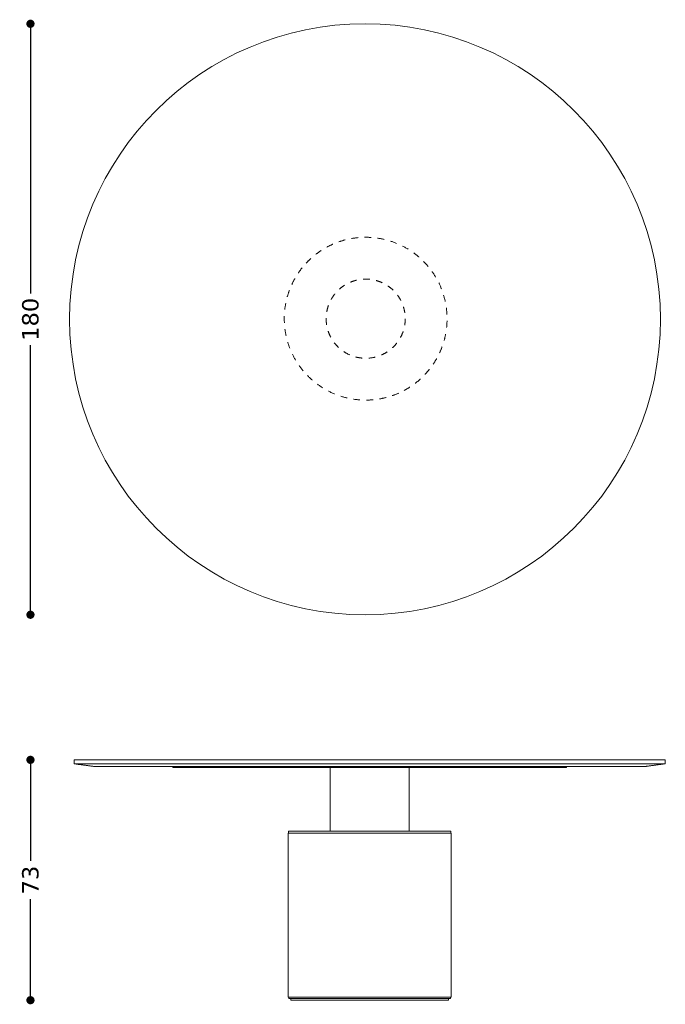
# Model space of a CAD drawing. Header units: centimetres. Extents: x 19 to 965, y 41 to 341.
# Tile 1 of 3: x 19 to 216, y 41 to 341. Entities that reach past the tile are written whole.
import ezdxf

# ---------------------------------------------------------------- set-up
doc = ezdxf.new("R2010")
doc.units = ezdxf.units.CM
doc.header["$MEASUREMENT"] = 0
doc.linetypes.add('Nascosto', pattern=[4, 2, -2])
doc.layers.add('Make2D$Nascosto$Curve', color=7, linetype='Nascosto', true_color=0x8c8c8c)
doc.layers.add('Make2D$Visibile$Curve', color=7, linetype='Continuous', true_color=0x000000)
doc.layers.add('Make2D$Visibile$CurveSilhouetteScena', color=7, linetype='Continuous', lineweight=50, true_color=0x000000)
doc.styles.get("Standard").update_dxf_attribs({"font": 'verdana.ttf'})
doc.dimstyles.new('MDF', dxfattribs={"dimtxt": 5, "dimasz": 2.5, "dimexe": 0.18, "dimexo": 0.0625, "dimgap": 2, "dimtad": 0, "dimdec": 0, "dimrnd": 1, "dimzin": 0, "dimdsep": 46, "dimtxsty": 'Standard', "dimblk": 'DOT', "dimcen": 0.09, "dimse1": 1, "dimse2": 1, "dimclrd": 1, "dimclrt": 1, "dimadec": 0, "dimazin": 0, "dimtfac": 1, "dimtdec": 0, "dimtofl": 0, "dimtmove": 0, "dimatfit": 3, "dimldrblk": 'DOTBLANK', "dimfxl": 1, "dimtolj": 1, "dimtzin": 0, "dimarcsym": 0})

# ---------------------------------------------------------------- blocks, each defined once
blk = doc.blocks.new('_Dot')
at = {"color": 0, "linetype": 'ByBlock', "lineweight": -2}
blk.add_line((-0.5, 0), (-1, 0), dxfattribs=at)
at = {"color": 0, "linetype": 'ByBlock', "const_width": 0.5}
blk.add_lwpolyline([(-0.25, 0, 1), (0.25, 0, 1)], format="xyb", close=True, dxfattribs=at)
blk = doc.blocks.new('*D36')
at = {"color": 1, "linetype": 'ByBlock', "lineweight": -2, "transparency": 16777216}
for p, q in [((22.65, 113.35), (22.65, 85.1)), ((22.65, 45.15), (22.65, 73.39))]:
    blk.add_line(p, q, dxfattribs=at)
at = {"layer": 'Defpoints', "color": 0, "linetype": 'ByBlock', "lineweight": -2, "transparency": 16777216}
for p in [(36.01, 115.85), (22.65, 42.65), (102.01, 42.65)]:
    blk.add_point(p, dxfattribs=at)
at = {"color": 1, "linetype": 'ByBlock', "lineweight": -2, "transparency": 16777216, "xscale": 2.5, "yscale": 2.5, "zscale": 2.5}
for p, rotation in [((22.65, 115.85), 90), ((22.65, 42.65), 270)]:
    blk.add_blockref('_Dot', p, dxfattribs=dict(at, rotation=rotation))
at = {"color": 1, "linetype": 'ByBlock', "lineweight": 9, "transparency": 16777216, "insert": (22.65, 79.25), "char_height": 5, "attachment_point": 5, "rotation": 90}
blk.add_mtext('\\A1;73', dxfattribs=at)
blk = doc.blocks.new('_DotBlank')
at = {"color": 0, "linetype": 'ByBlock', "lineweight": -2}
blk.add_line((-0.5, 0), (-1, 0), dxfattribs=at)
blk.add_circle((0, 0), 0.5, dxfattribs=at)
blk = doc.blocks.new('*D29')
at = {"color": 1, "linetype": 'ByBlock', "lineweight": -2, "transparency": 16777216}
for p, q in [((22.65, 337.55), (22.65, 257.92)), ((22.65, 162.55), (22.65, 242.19))]:
    blk.add_line(p, q, dxfattribs=at)
at = {"layer": 'Defpoints', "color": 0, "linetype": 'ByBlock', "lineweight": -2, "transparency": 16777216}
for p in [(125.18, 340.05), (22.65, 160.05), (125.18, 160.05)]:
    blk.add_point(p, dxfattribs=at)
at = {"color": 1, "linetype": 'ByBlock', "lineweight": -2, "transparency": 16777216, "xscale": 2.5, "yscale": 2.5, "zscale": 2.5}
for p, rotation in [((22.65, 340.05), 90), ((22.65, 160.05), 270)]:
    blk.add_blockref('_Dot', p, dxfattribs=dict(at, rotation=rotation))
at = {"color": 1, "linetype": 'ByBlock', "lineweight": 9, "transparency": 16777216, "insert": (22.65, 250.05), "char_height": 5, "attachment_point": 5, "rotation": 90}
blk.add_mtext('\\A1;180', dxfattribs=at)

msp = doc.modelspace()

# ---------------------------------------------------------------- linework, layer by layer
at = {"linetype": 'ByBlock', "lineweight": 9}
msp.add_circle((124.58, 250.05), 90, dxfattribs=at)
at = {"layer": 'Make2D$Nascosto$Curve', "color": 0, "linetype": 'Nascosto', "lineweight": 9}
for points, weights, knots in [([(106.65, 267.14), (72.82, 230.87), (109.1, 197.04), (142.93, 233.31), (176.75, 269.59), (140.48, 303.42), (106.65, 267.14)], [1, 0.333333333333, 0.333333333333, 1, 0.333333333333, 0.333333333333, 1], [-0.5, -0.5, -0.5, -0.5, 0, 0, 0, 0.5, 0.5, 0.5, 0.5]), ([(136.84, 250.23), (136.84, 252.01), (136.45, 253.89), (135.53, 255.7), (127.32, 271.81), (112.74, 264.24), (112.74, 250.23), (112.74, 226.13), (136.84, 226.13), (136.84, 250.23)], [1, 0.870933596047, 0.766854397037, 0.687762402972, 0.358320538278, 0.462399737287, 1, 0.333333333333, 0.333333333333, 1], [0, 0, 0, 0, 0.0968, 0.0968, 0.0968, 0.5, 0.5, 0.5, 1, 1, 1, 1])]:
    msp.add_rational_spline(points, weights, degree=3, knots=knots, dxfattribs=at)
at = {"layer": 'Make2D$Nascosto$Curve', "color": 0, "linetype": 'ByBlock', "lineweight": 9}
for points, weights in [([(126.33, 113.55), (126.33, 113.55), (126.32, 113.55), (126.31, 113.55)], [0.712747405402, 0.717509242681, 0.722351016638, 0.727272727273]), ([(126.31, 113.55), (126.32, 113.55), (126.33, 113.55), (126.33, 113.55)], [0.727272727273, 0.722351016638, 0.717509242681, 0.712747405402]), ([(126.41, 113.85), (137.93, 113.85), (150.08, 113.85), (161.01, 113.85)], [0.993377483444, 0.834319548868, 0.713720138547, 0.63157925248]), ([(138.06, 113.55), (138.06, 113.55), (134.22, 113.55), (126.41, 113.55)], [1, 0.672200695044, 0.505579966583, 0.500137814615]), ([(137.46, 113.55), (137.46, 113.55), (133.82, 113.55), (126.41, 113.55)], [1, 0.672490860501, 0.505875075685, 0.500152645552]), ([(126.41, 113.55), (126.65, 113.55), (126.81, 113.55), (126.81, 113.55)], [0.666666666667, 0.555555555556, 0.5, 0.5]), ([(126.41, 113.55), (127.54, 113.55), (128.51, 113.55), (128.51, 113.55)], [0.862068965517, 0.620689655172, 0.5, 0.5]), ([(126.41, 113.55), (126.46, 113.55), (126.48, 113.55), (126.48, 113.55)], [0.568243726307, 0.613351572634, 0.680821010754, 0.770652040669]), ([(126.48, 113.55), (126.48, 113.55), (126.46, 113.55), (126.41, 113.55)], [0.577769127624, 0.538480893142, 0.51407869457, 0.504562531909]), ([(126.41, 113.55), (133.82, 113.55), (137.46, 113.55), (137.46, 113.55)], [0.500152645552, 0.505875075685, 0.672490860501, 1]), ([(126.81, 113.55), (126.81, 113.55), (126.68, 113.55), (126.48, 113.55)], [0.5, 0.5, 0.542917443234, 0.628752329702]), ([(126.48, 113.55), (126.68, 113.55), (126.81, 113.55), (126.81, 113.55)], [0.628752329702, 0.542917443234, 0.5, 0.5]), ([(161.01, 113.55), (161.21, 113.55), (161.41, 113.55), (161.41, 113.55)], [1, 0.666666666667, 0.5, 0.5]), ([(161.41, 113.85), (176.51, 113.85), (186.01, 113.85), (186.01, 113.85)], [0.62893081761, 0.542976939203, 0.5, 0.5]), ([(146.86, 93.55), (146.86, 93.55), (145.01, 93.55), (141.26, 93.55)], [0.594514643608, 0.536556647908, 0.50525427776, 0.500607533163]), ([(104.7, 43.15), (104.72, 43.15), (104.73, 43.15), (104.75, 43.15)], [0.971510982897, 0.97130553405, 0.971119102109, 0.970951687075]), ([(112.88, 42.65), (114.14, 42.65), (115.48, 42.65), (116.88, 42.65)], [0.987877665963, 0.979509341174, 0.974053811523, 0.971511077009]), ([(127, 43.15), (126.97, 43.15), (126.94, 43.15), (126.9, 43.15)], [1, 0.999746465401, 0.999494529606, 0.999244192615])]:
    msp.add_rational_spline(points, weights, degree=3, dxfattribs=at)
for points in [[(105.21, 93.5), (105.19, 93.52), (105.16, 93.55)], [(146.86, 93.55), (146.84, 93.52), (146.81, 93.5)], [(105.16, 43.55), (105.19, 43.57), (105.21, 43.6)], [(146.81, 43.6), (146.84, 43.57), (146.86, 43.55)]]:
    msp.add_open_spline(points, degree=2, dxfattribs=at)
at = {"layer": 'Make2D$Visibile$Curve', "color": 0, "linetype": 'ByBlock', "lineweight": 9}
for points, weights, knots in [([(216.01, 115.85), (216.01, 115.85), (171.01, 115.85), (126.01, 115.85), (81.01, 115.85), (36.01, 115.85), (36.01, 115.85)], [0.5, 0.5, 0.666666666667, 1, 0.666666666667, 0.5, 0.5], [-0.25, -0.25, -0.25, -0.25, 0, 0, 0, 0.25, 0.25, 0.25, 0.25]), ([(36.01, 115.85), (36.01, 115.85), (81.01, 115.85), (126.01, 115.85), (171.01, 115.85), (216.01, 115.85), (216.01, 115.85)], [0.5, 0.5, 0.666666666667, 1, 0.666666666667, 0.5, 0.5], [-0.25, -0.25, -0.25, -0.25, 0, 0, 0, 0.25, 0.25, 0.25, 0.25]), ([(186.01, 113.85), (168.54, 113.85), (146.65, 113.85), (126.01, 113.85), (105.37, 113.85), (83.48, 113.85), (66.01, 113.85)], [0.583333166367, 0.663860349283, 0.802749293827, 1, 0.80274946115, 0.663860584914, 0.583333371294], [-0.147938, -0.147938, -0.147938, -0.147938, 0, 0, 0, 0.1479379, 0.1479379, 0.1479379, 0.1479379]), ([(150.81, 93.5), (150.81, 93.5), (148.07, 93.5), (144.15, 93.5), (128.64, 93.5), (101.21, 93.5), (101.21, 93.5)], [0.594514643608, 0.676429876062, 0.811591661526, 1, 0.521741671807, 0.386579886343, 0.594514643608], [0.8586937, 0.8586937, 0.8586937, 0.8586937, 1, 1, 1, 1.3586937, 1.3586937, 1.3586937, 1.3586937]), ([(150.71, 93.55), (150.31, 93.55), (147.71, 93.55), (144.11, 93.55), (129.39, 93.55), (103.17, 93.55), (101.31, 93.55)], [0.611909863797, 0.695001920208, 0.824365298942, 1, 0.53416668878, 0.393834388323, 0.57900309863], [-0.131726, -0.131726, -0.131726, -0.131726, 0, 0, 0, 0.349375, 0.349375, 0.349375, 0.349375]), ([(102.01, 43.15), (104.98, 43.15), (115.65, 43.15), (126.01, 43.15), (136.37, 43.15), (147.04, 43.15), (150.01, 43.15)], [0.506172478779, 0.539093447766, 0.703702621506, 1, 0.703703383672, 0.539094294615, 0.506172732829], [-0.222223, -0.222223, -0.222223, -0.222223, 0, 0, 0, 0.2222225, 0.2222225, 0.2222225, 0.2222225])]:
    msp.add_rational_spline(points, weights, degree=3, knots=knots, dxfattribs=at)
for points, weights in [([(126.01, 114.65), (81.01, 114.65), (36.01, 114.65), (36.01, 114.65)], [1, 0.666666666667, 0.5, 0.5]), ([(216.01, 114.65), (216.01, 114.65), (171.01, 114.65), (126.01, 114.65)], [0.5, 0.5, 0.666666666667, 1]), ([(66.01, 113.85), (50.85, 113.85), (42.01, 113.85), (42.01, 113.85)], [0.583333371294, 0.527777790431, 0.5, 0.5]), ([(66.01, 113.55), (66.01, 113.55), (75.48, 113.55), (90.54, 113.55)], [0.5, 0.5, 0.542817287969, 0.628451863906]), ([(91.48, 113.55), (91.17, 113.55), (90.85, 113.55), (90.54, 113.55)], [0.634734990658, 0.63261561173, 0.630521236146, 0.628451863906]), ([(91.48, 113.55), (98.56, 113.55), (106.23, 113.55), (113.96, 113.55)], [0.634734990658, 0.686071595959, 0.752078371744, 0.83275531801]), ([(113.96, 113.55), (118.05, 113.55), (122.09, 113.55), (126.01, 113.55)], [0.83275531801, 0.882847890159, 0.938596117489, 1]), ([(126.01, 113.55), (129.94, 113.55), (133.97, 113.55), (138.06, 113.55)], [1, 0.938595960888, 0.882847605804, 0.83275493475]), ([(138.06, 113.55), (145.79, 113.55), (153.47, 113.55), (160.54, 113.55)], [0.83275493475, 0.752078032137, 0.686071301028, 0.634734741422]), ([(161.48, 113.55), (161.17, 113.55), (160.86, 113.55), (160.54, 113.55)], [0.628453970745, 0.630522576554, 0.63261616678, 0.634734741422]), ([(186.01, 113.55), (186.01, 113.55), (176.55, 113.55), (161.48, 113.55)], [0.5, 0.5, 0.542817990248, 0.628453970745]), ([(210.01, 113.85), (210.01, 113.85), (201.17, 113.85), (186.01, 113.85)], [0.5, 0.5, 0.527777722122, 0.583333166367]), ([(101.31, 93.55), (101.28, 93.55), (101.26, 93.55), (101.26, 93.55)], [0.57900309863, 0.583942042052, 0.589112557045, 0.594514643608]), ([(113.96, 94.15), (105.07, 94.15), (101.31, 94.15), (101.31, 94.15)], [0.533923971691, 0.598133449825, 0.753492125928, 1]), ([(138.06, 94.15), (130.4, 94.15), (121.62, 94.15), (113.96, 94.15)], [0.533924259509, 0.488692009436, 0.488691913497, 0.533923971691]), ([(150.71, 94.15), (150.71, 94.15), (146.95, 94.15), (138.06, 94.15)], [1, 0.753492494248, 0.598133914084, 0.533924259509]), ([(150.76, 93.55), (150.76, 93.55), (150.74, 93.55), (150.71, 93.55)], [0.594514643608, 0.600068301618, 0.605866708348, 0.611909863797]), ([(144.15, 43.6), (128.64, 43.6), (101.21, 43.6), (101.21, 43.6)], [1, 0.521741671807, 0.386579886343, 0.594514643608]), ([(101.26, 43.55), (101.26, 43.55), (101.31, 43.55), (101.41, 43.55)], [0.594514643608, 0.585237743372, 0.576643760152, 0.568732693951]), ([(101.41, 43.55), (104.52, 43.55), (129.91, 43.55), (144.11, 43.55)], [0.568732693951, 0.399323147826, 0.543078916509, 1]), ([(101.41, 43.15), (101.41, 43.15), (101.61, 43.15), (102.01, 43.15)], [0.5, 0.5, 0.502057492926, 0.506172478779]), ([(102.01, 42.65), (102.01, 42.65), (102.08, 42.65), (102.22, 42.65)], [0.981240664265, 0.986001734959, 0.992254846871, 1]), ([(104.75, 42.65), (104.73, 42.65), (104.72, 42.65), (104.7, 42.65)], [0.970951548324, 0.971118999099, 0.97130547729, 0.971510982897]), ([(116.88, 42.65), (111.6, 42.65), (107.39, 42.65), (104.75, 42.65)], [1, 0.959795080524, 0.959795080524, 1]), ([(125.02, 42.65), (122.55, 42.65), (120.13, 42.65), (117.83, 42.65)], [0.986608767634, 0.971912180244, 0.966879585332, 0.971510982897]), ([(140.66, 42.65), (136.15, 42.65), (130.71, 42.65), (125.02, 42.65)], [1, 0.959795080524, 0.959795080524, 1]), ([(144.17, 42.65), (143.19, 42.65), (142.01, 42.65), (140.66, 42.65)], [0.98723975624, 0.976089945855, 0.970300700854, 0.969872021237]), ([(150.61, 43.55), (149.97, 43.55), (147.47, 43.55), (144.11, 43.55)], [0.625970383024, 0.709302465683, 0.833979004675, 1]), ([(150.81, 43.6), (150.81, 43.6), (148.07, 43.6), (144.15, 43.6)], [0.594514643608, 0.676429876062, 0.811591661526, 1]), ([(150.01, 42.65), (150.01, 42.65), (148.73, 42.65), (146.28, 42.65)], [0.981240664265, 0.961287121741, 0.967540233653, 1]), ([(150.01, 43.15), (150.41, 43.15), (150.61, 43.15), (150.61, 43.15)], [0.506172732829, 0.50205757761, 0.5, 0.5]), ([(150.76, 43.55), (150.76, 43.55), (150.71, 43.55), (150.61, 43.55)], [0.594514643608, 0.60424810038, 0.614733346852, 0.625970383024])]:
    msp.add_rational_spline(points, weights, degree=3, dxfattribs=at)
for points in [[(36.01, 114.65), (36.01, 115.25), (36.01, 115.85)], [(42.01, 113.85), (39.01, 114.25), (36.01, 114.65)], [(216.01, 114.65), (213.01, 114.25), (210.01, 113.85)], [(216.01, 115.85), (216.01, 115.25), (216.01, 114.65)], [(66.01, 113.55), (66.01, 113.7), (66.01, 113.85)], [(113.96, 94.15), (113.96, 103.85), (113.96, 113.55)], [(138.06, 113.55), (138.06, 103.85), (138.06, 94.15)], [(186.01, 113.85), (186.01, 113.7), (186.01, 113.55)], [(101.21, 93.5), (101.24, 93.52), (101.26, 93.55)], [(101.21, 43.6), (101.21, 68.55), (101.21, 93.5)], [(101.31, 93.55), (101.31, 93.85), (101.31, 94.15)], [(150.71, 94.15), (150.71, 93.85), (150.71, 93.55)], [(150.76, 93.55), (150.79, 93.52), (150.81, 93.5)], [(150.81, 93.5), (150.81, 68.55), (150.81, 43.6)], [(101.26, 43.55), (101.24, 43.57), (101.21, 43.6)], [(101.41, 43.15), (101.41, 43.35), (101.41, 43.55)], [(102.01, 42.65), (102.01, 42.9), (102.01, 43.15)], [(104.7, 42.65), (103.46, 42.65), (102.22, 42.65)], [(116.88, 42.65), (117.35, 42.65), (117.83, 42.65)], [(146.28, 42.65), (145.23, 42.65), (144.17, 42.65)], [(150.01, 43.15), (150.01, 42.9), (150.01, 42.65)], [(150.61, 43.55), (150.61, 43.35), (150.61, 43.15)], [(150.81, 43.6), (150.79, 43.57), (150.76, 43.55)]]:
    msp.add_open_spline(points, degree=2, dxfattribs=at)
at = {"layer": 'Make2D$Visibile$CurveSilhouetteScena', "color": 0, "linetype": 'ByBlock', "lineweight": 9}
for points in [[(216.01, 115.85), (216.01, 115.85), (171.01, 115.85), (126.01, 115.85), (81.01, 115.85), (36.01, 115.85), (36.01, 115.85)], [(36.01, 115.85), (36.01, 115.85), (81.01, 115.85), (126.01, 115.85), (171.01, 115.85), (216.01, 115.85), (216.01, 115.85)]]:
    msp.add_rational_spline(points, [0.5, 0.5, 0.666666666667, 1, 0.666666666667, 0.5, 0.5], degree=3, knots=[-0.25, -0.25, -0.25, -0.25, 0, 0, 0, 0.25, 0.25, 0.25, 0.25], dxfattribs=at)
for points in [[(36.01, 114.65), (36.01, 115.25), (36.01, 115.85)], [(42.01, 113.85), (39.01, 114.25), (36.01, 114.65)], [(216.01, 114.65), (213.01, 114.25), (210.01, 113.85)], [(216.01, 115.85), (216.01, 115.25), (216.01, 114.65)], [(66.01, 113.55), (66.01, 113.7), (66.01, 113.85)], [(113.96, 94.15), (113.96, 103.85), (113.96, 113.55)], [(138.06, 113.55), (138.06, 103.85), (138.06, 94.15)], [(186.01, 113.85), (186.01, 113.7), (186.01, 113.55)], [(101.21, 93.5), (101.24, 93.52), (101.26, 93.55)], [(101.21, 43.6), (101.21, 68.55), (101.21, 93.5)], [(101.31, 93.55), (101.31, 93.85), (101.31, 94.15)], [(150.71, 94.15), (150.71, 93.85), (150.71, 93.55)], [(150.76, 93.55), (150.79, 93.52), (150.81, 93.5)], [(150.81, 93.5), (150.81, 68.55), (150.81, 43.6)], [(101.26, 43.55), (101.24, 43.57), (101.21, 43.6)], [(101.41, 43.15), (101.41, 43.35), (101.41, 43.55)], [(102.01, 42.65), (102.01, 42.9), (102.01, 43.15)], [(104.7, 42.65), (103.46, 42.65), (102.22, 42.65)], [(116.88, 42.65), (117.35, 42.65), (117.83, 42.65)], [(146.28, 42.65), (145.23, 42.65), (144.17, 42.65)], [(150.01, 43.15), (150.01, 42.9), (150.01, 42.65)], [(150.61, 43.55), (150.61, 43.35), (150.61, 43.15)], [(150.81, 43.6), (150.79, 43.57), (150.76, 43.55)]]:
    msp.add_open_spline(points, degree=2, dxfattribs=at)
for points, weights in [([(66.01, 113.85), (50.85, 113.85), (42.01, 113.85), (42.01, 113.85)], [0.583333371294, 0.527777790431, 0.5, 0.5]), ([(66.01, 113.55), (66.01, 113.55), (75.48, 113.55), (90.54, 113.55)], [0.5, 0.5, 0.542817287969, 0.628451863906]), ([(91.48, 113.55), (98.56, 113.55), (106.23, 113.55), (113.96, 113.55)], [0.634734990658, 0.686071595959, 0.752078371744, 0.83275531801]), ([(138.06, 113.55), (145.79, 113.55), (153.47, 113.55), (160.54, 113.55)], [0.83275493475, 0.752078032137, 0.686071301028, 0.634734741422]), ([(186.01, 113.55), (186.01, 113.55), (176.55, 113.55), (161.48, 113.55)], [0.5, 0.5, 0.542817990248, 0.628453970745]), ([(210.01, 113.85), (210.01, 113.85), (201.17, 113.85), (186.01, 113.85)], [0.5, 0.5, 0.527777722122, 0.583333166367]), ([(101.31, 93.55), (101.28, 93.55), (101.26, 93.55), (101.26, 93.55)], [0.57900309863, 0.583942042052, 0.589112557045, 0.594514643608]), ([(113.96, 94.15), (105.07, 94.15), (101.31, 94.15), (101.31, 94.15)], [0.533923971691, 0.598133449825, 0.753492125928, 1]), ([(150.71, 94.15), (150.71, 94.15), (146.95, 94.15), (138.06, 94.15)], [1, 0.753492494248, 0.598133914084, 0.533924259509]), ([(150.76, 93.55), (150.76, 93.55), (150.74, 93.55), (150.71, 93.55)], [0.594514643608, 0.600068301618, 0.605866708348, 0.611909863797]), ([(101.26, 43.55), (101.26, 43.55), (101.31, 43.55), (101.41, 43.55)], [0.594514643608, 0.585237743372, 0.576643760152, 0.568732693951]), ([(101.41, 43.15), (101.41, 43.15), (101.61, 43.15), (102.01, 43.15)], [0.5, 0.5, 0.502057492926, 0.506172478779]), ([(102.01, 42.65), (102.01, 42.65), (102.08, 42.65), (102.22, 42.65)], [0.981240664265, 0.986001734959, 0.992254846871, 1]), ([(104.75, 42.65), (104.73, 42.65), (104.72, 42.65), (104.7, 42.65)], [0.970951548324, 0.971118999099, 0.97130547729, 0.971510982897]), ([(116.88, 42.65), (111.6, 42.65), (107.39, 42.65), (104.75, 42.65)], [1, 0.959795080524, 0.959795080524, 1]), ([(125.02, 42.65), (122.55, 42.65), (120.13, 42.65), (117.83, 42.65)], [0.986608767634, 0.971912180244, 0.966879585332, 0.971510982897]), ([(140.66, 42.65), (136.15, 42.65), (130.71, 42.65), (125.02, 42.65)], [1, 0.959795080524, 0.959795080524, 1]), ([(144.17, 42.65), (143.19, 42.65), (142.01, 42.65), (140.66, 42.65)], [0.98723975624, 0.976089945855, 0.970300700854, 0.969872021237]), ([(150.01, 42.65), (150.01, 42.65), (148.73, 42.65), (146.28, 42.65)], [0.981240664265, 0.961287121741, 0.967540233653, 1]), ([(150.01, 43.15), (150.41, 43.15), (150.61, 43.15), (150.61, 43.15)], [0.506172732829, 0.50205757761, 0.5, 0.5]), ([(150.76, 43.55), (150.76, 43.55), (150.71, 43.55), (150.61, 43.55)], [0.594514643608, 0.60424810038, 0.614733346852, 0.625970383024])]:
    msp.add_rational_spline(points, weights, degree=3, dxfattribs=at)

# ---------------------------------------------------------------- dimensions: what is measured, and where the dimension line sits
at = {"linetype": 'ByBlock', "lineweight": 9}
for base, p1, p2, picture, middle in [((22.65, 160.05), (125.18, 340.05), (125.18, 160.05), '*D29', (22.65, 250.05)), ((22.65, 42.65), (36.01, 115.85), (102.01, 42.65), '*D36', (22.65, 79.25))]:
    dim = msp.add_linear_dim(base=base, p1=p1, p2=p2, angle=90, dimstyle='MDF', dxfattribs=at)
    dim.commit()
    dim.dimension.update_dxf_attribs({"geometry": picture, "text_midpoint": middle})

doc.saveas('drawing.dxf')
